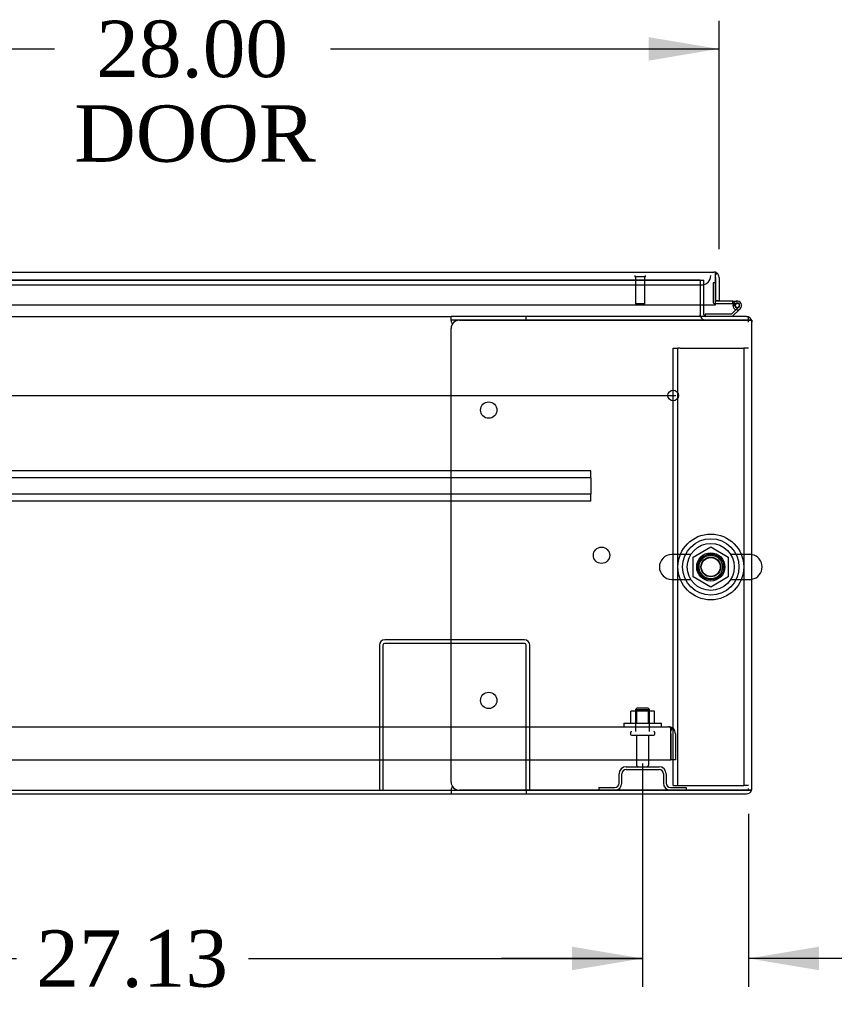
# Model space of a CAD drawing. Header units: inches. Extents: x 1 to 359, y -2 to 239.
# Tile 4 of 22: x 104 to 126, y 18 to 44. Entities that reach past the tile are written whole.
import ezdxf
from ezdxf.enums import TextEntityAlignment as Align
from ezdxf.lldxf.tags import DXFTag

# ---------------------------------------------------------------- set-up
doc = ezdxf.new("R2010")
doc.units = ezdxf.units.IN
doc.header["$MEASUREMENT"] = 0
for name, color, linetype in [('COM40565', 7, 'Continuous'), ('COM43133', 7, 'Continuous'), ('COM50521', 7, 'Continuous'), ('COM54746-56', 7, 'Continuous'), ('COM54837', 7, 'Continuous'), ('COM54928-3', 7, 'Continuous'), ('COM55702-58', 7, 'Continuous'), ('COM70108-2', 7, 'Continuous'), ('COM70219', 7, 'Continuous'), ('COM71154-2', 7, 'Continuous'), ('COM71155-5', 7, 'Continuous'), ('COM71156-2', 7, 'Continuous'), ('Default', 7, 'Continuous'), ('NTS166105', 7, 'Continuous'), ('NTS166905', 7, 'Continuous'), ('SCS00680', 7, 'Continuous'), ('STD21878', 7, 'Continuous'), ('STD26094', 7, 'Continuous'), ('WAF25059', 7, 'Continuous'), ('WAF25362', 7, 'Continuous'), ('WAM254785', 7, 'Continuous')]:
    doc.layers.add(name, color=color, linetype=linetype)
doc.styles.add('SEACAD_Times_New_Roman', font='times.ttf')
tags = doc.linetypes.add('CENTER2', pattern=[1.125, 0.75, -0.125, 0.125, -0.125]).pattern_tags.tags
tags[10:11] = [DXFTag(74, 4), DXFTag(75, 0), DXFTag(340, '0'), DXFTag(46, 0.0), DXFTag(50, 0.0), DXFTag(44, 0.0), DXFTag(45, 0.0)]
tags[8:9] = [DXFTag(74, 4), DXFTag(75, 0), DXFTag(340, '0'), DXFTag(46, 0.0), DXFTag(50, 0.0), DXFTag(44, 0.0), DXFTag(45, 0.0)]
tags[6:7] = [DXFTag(74, 4), DXFTag(75, 0), DXFTag(340, '0'), DXFTag(46, 0.0), DXFTag(50, 0.0), DXFTag(44, 0.0), DXFTag(45, 0.0)]
tags[4:5] = [DXFTag(74, 4), DXFTag(75, 0), DXFTag(340, '0'), DXFTag(46, 0.0), DXFTag(50, 0.0), DXFTag(44, 0.0), DXFTag(45, 0.0)]
tags = doc.linetypes.add('HIDDEN2', pattern=[0.1875, 0.125, -0.0625]).pattern_tags.tags
tags[6:7] = [DXFTag(74, 4), DXFTag(75, 0), DXFTag(340, '0'), DXFTag(46, 0.0), DXFTag(50, 0.0), DXFTag(44, 0.0), DXFTag(45, 0.0)]
tags[4:5] = [DXFTag(74, 4), DXFTag(75, 0), DXFTag(340, '0'), DXFTag(46, 0.0), DXFTag(50, 0.0), DXFTag(44, 0.0), DXFTag(45, 0.0)]
doc.dimstyles.new('HAMMOND_(STH_-_300x200)', dxfattribs={"dimtxt": 1.5, "dimasz": 1.875, "dimexe": 0.75, "dimexo": 0.75, "dimgap": 0.375, "dimtad": 0, "dimtih": 1, "dimtoh": 1, "dimzin": 0, "dimdsep": 46, "dimtxsty": 'SEACAD_Times_New_Roman', "dimblk1": '_SE_FILLED', "dimblk2": '_SE_FILLED', "dimsah": 1, "dimcen": 0.75, "dimadec": 0, "dimazin": 0, "dimtfac": 0.8, "dimtofl": 0, "dimtmove": 0, "dimatfit": 3, "dimfxl": 1, "dimtolj": 1, "dimtzin": 0, "dimarcsym": 0})

# ---------------------------------------------------------------- blocks, each defined once
blk = doc.blocks.new('SEANNOT_GROUP2')
at = {"layer": 'Default', "color": 7, "linetype": 'CENTER2'}
blk.add_line((65.661, 34.398), (121.672, 34.398), dxfattribs=at)
blk = doc.blocks.new('SE1')
at = {"layer": 'COM40565', "color": 7, "linetype": 'HIDDEN2'}
for p, q in [((121.603, 35.651), (121.728, 35.651)), ((121.603, 24.026), (121.603, 35.651)), ((121.728, 24.026), (121.728, 35.651)), ((121.788, 35.651), (121.728, 35.651)), ((121.788, 35.651), (123.418, 35.651)), ((123.418, 35.651), (123.478, 35.651)), ((123.478, 35.651), (123.478, 24.026)), ((123.603, 35.651), (123.478, 35.651)), ((121.603, 24.026), (121.728, 24.026)), ((121.728, 24.026), (121.788, 24.026)), ((121.788, 24.026), (123.418, 24.026)), ((123.418, 24.026), (123.478, 24.026)), ((123.603, 24.026), (123.478, 24.026))]:
    blk.add_line(p, q, dxfattribs=at)
blk.add_circle((122.603, 29.838), 0.375, dxfattribs=at)
at = {"layer": 'COM43133', "color": 7, "linetype": 'HIDDEN2'}
for p, q in [((65.85, 25.587), (121.48, 25.587)), ((121.48, 25.587), (121.48, 25.587)), ((121.48, 25.587), (121.48, 25.587)), ((121.48, 25.587), (121.48, 25.587)), ((121.54, 25.402), (121.54, 25.552)), ((121.54, 25.484), (121.589, 25.552)), ((121.54, 25.402), (121.54, 25.484)), ((121.54, 24.712), (121.54, 25.402)), ((121.54, 25.402), (121.54, 25.402)), ((121.54, 25.402), (121.54, 24.712)), ((121.665, 25.402), (121.665, 24.712)), ((65.79, 24.712), (121.54, 24.712)), ((121.665, 24.712), (121.54, 24.712))]:
    blk.add_line(p, q, dxfattribs=at)
for start, end in [(89.9411, 90), (53.806, 89.8792), (0, 53.806)]:
    blk.add_arc((121.48, 25.402), 0.185, start, end, dxfattribs=at)
blk.add_open_spline([(121.54, 25.552), (121.53, 25.563), (121.52, 25.572), (121.505, 25.581), (121.5, 25.583), (121.49, 25.586), (121.485, 25.587), (121.48, 25.587)], degree=3, knots=[0, 0, 0, 0, 0.5, 0.5, 0.75, 0.75, 1, 1, 1, 1], dxfattribs=at)
at = {"layer": 'COM50521', "color": 7, "linetype": 'HIDDEN2'}
for p, q in [((113.79, 27.757), (113.79, 23.9)), ((113.885, 27.757), (113.885, 23.9)), ((117.647, 27.9), (113.933, 27.9)), ((117.647, 27.805), (113.933, 27.805)), ((117.695, 23.9), (117.695, 27.757)), ((117.79, 23.9), (117.79, 27.757))]:
    blk.add_line(p, q, dxfattribs=at)
for centre, radius, start, end in [((113.933, 27.757), 0.143, 90, 180), ((113.933, 27.757), 0.048, 90, 180), ((117.647, 27.757), 0.143, 0, 90), ((117.647, 27.757), 0.048, 0, 90)]:
    blk.add_arc(centre, radius, start, end, dxfattribs=at)
at = {"layer": 'COM54746-56', "color": 7, "linetype": 'HIDDEN2'}
for p, q in [((122.666, 37.396), (122.666, 36.871)), ((122.728, 37.396), (122.666, 37.396)), ((122.691, 36.846), (122.728, 36.846)), ((123.253, 36.796), (123.191, 36.802)), ((123.205, 36.846), (123.308, 36.846)), ((123.245, 36.791), (123.253, 36.791)), ((123.344, 36.75), (123.323, 36.729)), ((122.456, 36.494), (122.456, 36.493))]:
    blk.add_line(p, q, dxfattribs=at)
at = {"layer": 'COM54746-56', "color": 7, "linetype": 'Continuous'}
for p, q in [((122.728, 37.396), (122.728, 37.396)), ((122.728, 36.908), (122.728, 36.91)), ((123.191, 36.908), (122.728, 36.908)), ((122.728, 36.846), (123.191, 36.846)), ((123.323, 36.729), (123.15, 36.555)), ((123.175, 36.493), (123.387, 36.705)), ((123.191, 36.846), (123.191, 36.908)), ((123.191, 36.908), (123.308, 36.908)), ((123.191, 36.846), (123.205, 36.846)), ((123.191, 36.791), (123.245, 36.791)), ((123.245, 36.804), (123.245, 36.779)), ((123.32, 36.854), (123.295, 36.854)), ((123.295, 36.729), (123.32, 36.729)), ((123.37, 36.779), (123.37, 36.804)), ((122.456, 36.555), (122.456, 36.494)), ((123.15, 36.555), (122.456, 36.555))]:
    blk.add_line(p, q, dxfattribs=at)
at = {"layer": 'COM54746-56', "color": 7, "linetype": 'HIDDEN2'}
for centre, radius, start, end in [((122.691, 36.871), 0.025, 180, 270), ((123.308, 36.791), 0.055, 311.1959, 180), ((123.308, 36.791), 0.055, 180, 311.1959), ((123.308, 36.791), 0.117, 252.9726, 312.392)]:
    blk.add_arc(centre, radius, start, end, dxfattribs=at)
at = {"layer": 'COM54746-56', "color": 7, "linetype": 'Continuous'}
for centre, radius, start, end in [((123.308, 36.791), 0.117, 312.392, 180), ((123.308, 36.791), 0.117, 180, 252.9726), ((123.295, 36.804), 0.05, 90, 180), ((123.295, 36.779), 0.05, 180, 270), ((123.32, 36.804), 0.05, 0, 90), ((123.32, 36.779), 0.05, 270, 0)]:
    blk.add_arc(centre, radius, start, end, dxfattribs=at)
at = {"layer": 'COM54837', "color": 7, "linetype": 'HIDDEN2'}
for p, q in [((119.415, 32.398), (67.915, 32.398)), ((119.415, 32.21), (67.915, 32.21)), ((119.415, 32.355), (119.415, 32.398)), ((119.415, 32.253), (119.415, 32.355)), ((119.415, 32.21), (119.415, 32.253)), ((119.415, 32.21), (119.415, 31.773)), ((119.415, 31.773), (67.915, 31.773)), ((119.415, 31.73), (119.415, 31.773)), ((119.415, 31.628), (119.415, 31.73)), ((119.415, 31.585), (67.915, 31.585)), ((119.415, 31.585), (119.415, 31.628))]:
    blk.add_line(p, q, dxfattribs=at)
at = {"layer": 'COM54928-3', "color": 7, "linetype": 'Continuous'}
for p, q in [((115.698, 36.398), (115.698, 36.493)), ((117.698, 36.493), (115.698, 36.493)), ((115.698, 36.398), (115.698, 36.388)), ((117.698, 36.398), (115.698, 36.398)), ((115.918, 36.398), (123.555, 36.398)), ((117.698, 36.398), (117.698, 36.493)), ((123.555, 36.493), (117.698, 36.493)), ((123.555, 36.398), (117.698, 36.398)), ((123.69, 36.398), (123.555, 36.398)), ((123.555, 36.398), (123.555, 36.398)), ((123.555, 36.398), (123.69, 36.398)), ((115.698, 24.12), (115.698, 36.178)), ((115.709, 36.35), (115.722, 36.278)), ((123.698, 23.948), (123.698, 36.35)), ((115.698, 23.91), (115.698, 23.9)), ((115.698, 23.9), (115.698, 23.805)), ((115.698, 23.9), (117.698, 23.9)), ((115.722, 24.021), (115.709, 23.948)), ((123.555, 23.9), (115.918, 23.9)), ((117.698, 23.9), (117.698, 23.805)), ((117.698, 23.9), (123.555, 23.9)), ((123.69, 23.9), (123.555, 23.9)), ((123.555, 23.9), (123.555, 23.9)), ((123.555, 23.9), (123.69, 23.9)), ((115.698, 23.805), (117.698, 23.805)), ((117.698, 23.805), (123.555, 23.805))]:
    blk.add_line(p, q, dxfattribs=at)
for centre in [(116.698, 34.008), (119.698, 30.149), (116.698, 26.29)]:
    blk.add_circle(centre, 0.218, dxfattribs=at)
for centre, radius, start, end in [((115.918, 36.178), 0.22, 90, 180), ((115.391, 36.281), 0.326, 12.3258, 19.284), ((123.555, 36.35), 0.143, 19.6129, 90), ((123.555, 36.35), 0.143, 0, 19.6129), ((115.918, 24.12), 0.22, 180, 270), ((115.391, 24.018), 0.326, 340.716, 347.6742), ((123.555, 23.948), 0.143, 270, 340.3871), ((123.555, 23.948), 0.143, 340.3871, 0)]:
    blk.add_arc(centre, radius, start, end, dxfattribs=at)
for centre, start_param, end_param in [((123.555, 36.35), 3.141593, 3.483903), ((123.555, 23.948), 2.799282, 3.141593)]:
    blk.add_ellipse(centre, major_axis=(-0.143, 0), ratio=0.99836, start_param=start_param, end_param=end_param, dxfattribs=at)
at = {"layer": 'COM55702-58', "color": 7, "linetype": 'HIDDEN2'}
for p, q in [((120.352, 24.525), (121.227, 24.525)), ((120.352, 24.453), (121.227, 24.453)), ((120.165, 24.088), (120.165, 24.338)), ((120.237, 24.088), (120.237, 24.338)), ((121.343, 24.338), (121.343, 24.088)), ((121.415, 24.338), (121.415, 24.088)), ((119.627, 23.972), (120.049, 23.972)), ((119.627, 23.972), (119.627, 23.9)), ((121.53, 23.972), (121.952, 23.972)), ((121.952, 23.972), (121.952, 23.9))]:
    blk.add_line(p, q, dxfattribs=at)
for centre, radius, start, end in [((120.352, 24.338), 0.188, 90, 180), ((120.352, 24.338), 0.116, 90, 180), ((121.227, 24.338), 0.188, 0, 90), ((121.227, 24.338), 0.116, 0, 90), ((120.049, 24.088), 0.188, 270, 0), ((120.049, 24.088), 0.116, 270, 0), ((121.53, 24.088), 0.188, 180, 270), ((121.53, 24.088), 0.116, 180, 270)]:
    blk.add_arc(centre, radius, start, end, dxfattribs=at)
at = {"layer": 'COM70108-2', "color": 7, "linetype": 'HIDDEN2'}
for q in [(95.283, 37.462), (122.323, 37.46)]:
    blk.add_line((122.323, 37.462), q, dxfattribs=at)
blk.add_circle((122.603, 29.838), 0.344, dxfattribs=at)
at = {"layer": 'COM70219', "color": 7, "linetype": 'HIDDEN2'}
for p, q in [((95.543, 37.335), (122.103, 37.335)), ((122.103, 37.335), (122.353, 37.335))]:
    blk.add_line(p, q, dxfattribs=at)
blk.add_arc((122.353, 37.585), 0.25, 270, 0, dxfattribs=at)
at = {"layer": 'COM71154-2', "color": 7, "linetype": 'Continuous'}
for p, q in [((94.966, 37.68), (122.68, 37.68)), ((122.68, 37.68), (122.68, 37.68)), ((122.68, 37.68), (122.68, 37.68)), ((122.68, 37.68), (122.68, 37.68)), ((122.728, 37.537), (122.728, 37.651)), ((122.728, 37.6), (122.767, 37.651)), ((122.728, 37.537), (122.728, 37.6)), ((122.728, 36.805), (122.728, 37.537)), ((122.728, 37.537), (122.728, 37.537)), ((122.728, 37.537), (122.728, 36.91)), ((122.823, 37.537), (122.823, 36.91)), ((94.918, 36.805), (122.728, 36.805)), ((122.823, 36.91), (122.728, 36.91))]:
    blk.add_line(p, q, dxfattribs=at)
for start, end in [(89.9238, 90), (52.4964, 89.8439), (0, 52.4964)]:
    blk.add_arc((122.68, 37.537), 0.143, start, end, dxfattribs=at)
blk.add_open_spline([(122.728, 37.651), (122.72, 37.66), (122.712, 37.668), (122.7, 37.675), (122.696, 37.677), (122.688, 37.68), (122.684, 37.68), (122.68, 37.68)], degree=3, knots=[0, 0, 0, 0, 0.5, 0.5, 0.75, 0.75, 1, 1, 1, 1], dxfattribs=at)
at = {"layer": 'COM71155-5', "color": 7, "linetype": 'HIDDEN2'}
for p, q in [((122.323, 37.46), (122.418, 37.46)), ((122.418, 36.805), (122.418, 37.46)), ((123.698, 36.398), (123.69, 36.398))]:
    blk.add_line(p, q, dxfattribs=at)
at = {"layer": 'COM71155-5', "color": 7, "linetype": 'Continuous'}
for p, q in [((122.418, 36.541), (122.418, 36.805)), ((123.698, 36.398), (123.698, 36.35)), ((71.635, 23.805), (115.698, 23.805))]:
    blk.add_line(p, q, dxfattribs=at)
for radius, end in [(0.143, 199.6129), (0.048, 270)]:
    blk.add_arc((122.466, 36.541), radius, 180, end, dxfattribs=at)
at = {"layer": 'COM71155-5', "color": 7, "linetype": 'HIDDEN2'}
blk.add_arc((122.466, 36.541), 0.143, 199.6129, 270, dxfattribs=at)
at = {"layer": 'COM71156-2', "color": 7, "linetype": 'HIDDEN2'}
for p, q in [((95.283, 37.46), (122.323, 37.46)), ((122.323, 37.46), (122.323, 36.805)), ((123.555, 36.493), (123.603, 36.493)), ((123.603, 36.35), (123.603, 36.485)), ((123.603, 23.9), (123.603, 23.948))]:
    blk.add_line(p, q, dxfattribs=at)
at = {"layer": 'COM71156-2', "color": 7, "linetype": 'Continuous'}
for p, q in [((122.323, 36.805), (122.323, 36.541)), ((71.635, 36.493), (115.698, 36.493)), ((122.323, 36.493), (122.323, 36.541)), ((123.603, 36.485), (123.603, 36.493)), ((71.635, 23.9), (115.698, 23.9))]:
    blk.add_line(p, q, dxfattribs=at)
at = {"layer": 'NTS166105', "color": 7, "linetype": 'HIDDEN2'}
for p, q in [((120.635, 26.003), (120.474, 26.003)), ((120.474, 25.683), (120.474, 26.003)), ((120.944, 26.003), (120.635, 26.003)), ((120.635, 25.683), (120.635, 26.003)), ((121.106, 26.003), (120.944, 26.003)), ((120.944, 25.683), (120.944, 26.003)), ((121.106, 25.683), (121.106, 26.003))]:
    blk.add_line(p, q, dxfattribs=at)
at = {"layer": 'NTS166905', "color": 7, "linetype": 'HIDDEN2'}
for p, q in [((122.138, 30.101), (122.607, 30.376)), ((122.607, 30.376), (123.068, 30.101)), ((122.138, 29.575), (122.138, 30.101)), ((123.068, 30.101), (123.068, 29.575)), ((122.603, 29.303), (122.138, 29.575)), ((123.068, 29.575), (122.603, 29.303))]:
    blk.add_line(p, q, dxfattribs=at)
blk.add_circle((122.603, 29.838), 0.263, dxfattribs=at)
at = {"layer": 'SCS00680', "color": 7, "linetype": 'HIDDEN2'}
for p, q in [((122.073, 30.169), (121.567, 30.169)), ((123.639, 30.169), (123.133, 30.169)), ((121.567, 29.507), (122.073, 29.507)), ((123.133, 29.507), (123.639, 29.507))]:
    blk.add_line(p, q, dxfattribs=at)
for radius in [0.625, 0.312, 0.252]:
    blk.add_circle((122.603, 29.838), radius, dxfattribs=at)
for centre, start, end in [((121.567, 29.838), 90, 270), ((123.639, 29.838), 79.6868, 90), ((123.639, 29.838), 270, 280.3132)]:
    blk.add_arc(centre, 0.331, start, end, dxfattribs=at)
at = {"layer": 'SCS00680', "color": 7, "linetype": 'Continuous'}
blk.add_arc((123.639, 29.838), 0.331, 280.3132, 79.6868, dxfattribs=at)
at = {"layer": 'STD21878', "color": 7, "linetype": 'HIDDEN2'}
for p, q in [((120.587, 37.585), (120.587, 37.554)), ((120.868, 37.554), (120.587, 37.554)), ((120.603, 37.554), (120.603, 36.835)), ((120.853, 36.835), (120.853, 37.554)), ((120.868, 37.554), (120.868, 37.585)), ((120.853, 36.835), (120.603, 36.835))]:
    blk.add_line(p, q, dxfattribs=at)
blk.add_circle((121.603, 34.398), 0.141, dxfattribs=at)
at = {"layer": 'STD26094', "color": 7, "linetype": 'HIDDEN2'}
for p, q in [((120.64, 26.087), (120.602, 26.05)), ((120.602, 26.05), (120.977, 26.05)), ((120.602, 26.05), (120.602, 25.462)), ((120.94, 26.087), (120.64, 26.087)), ((120.977, 26.05), (120.94, 26.087)), ((120.977, 25.462), (120.977, 26.05)), ((120.465, 25.432), (120.465, 25.392)), ((121.115, 25.392), (121.115, 25.432)), ((120.495, 25.362), (121.085, 25.362)), ((120.625, 25.362), (120.625, 24.585)), ((120.955, 24.585), (120.955, 25.362))]:
    blk.add_line(p, q, dxfattribs=at)
for centre, radius, start, end in [((120.495, 25.432), 0.03, 90, 180), ((121.085, 25.432), 0.03, 0, 90), ((120.495, 25.392), 0.03, 180, 270), ((121.085, 25.392), 0.03, 270, 0), ((120.685, 24.585), 0.06, 180, 270), ((120.895, 24.585), 0.06, 270, 0)]:
    blk.add_arc(centre, radius, start, end, dxfattribs=at)
at = {"layer": 'WAF25059', "color": 7, "linetype": 'HIDDEN2'}
for p, q in [((120.29, 25.683), (121.29, 25.683)), ((120.29, 25.683), (120.29, 25.587)), ((121.29, 25.587), (121.29, 25.683))]:
    blk.add_line(p, q, dxfattribs=at)
at = {"layer": 'WAF25362', "color": 7, "linetype": 'HIDDEN2'}
for radius in [0.875, 0.344]:
    blk.add_circle((122.603, 29.838), radius, dxfattribs=at)
at = {"layer": 'WAM254785', "color": 7, "linetype": 'HIDDEN2'}
for radius in [0.75, 0.312]:
    blk.add_circle((122.603, 29.838), radius, dxfattribs=at)
blk = doc.blocks.new('DMBLK4424')
at = {"layer": 'Default', "linetype": 'Continuous'}
for points in [[(95.54, 19.117), (95.54, 19.742), (93.665, 19.429)], [(118.915, 19.117), (120.79, 19.429), (118.915, 19.742)]]:
    blk.add_hatch(color=7, dxfattribs=at).paths.add_polyline_path(points)
at = {"layer": 'Default', "color": 7, "linetype": 'Continuous'}
for p, q in [((93.665, 24.612), (93.665, 18.679)), ((120.79, 24.612), (120.79, 18.679)), ((93.665, 19.429), (104.143, 19.429)), ((110.312, 19.429), (120.79, 19.429))]:
    blk.add_line(p, q, dxfattribs=at)
at = {"layer": 'Default', "color": 7, "linetype": 'Continuous', "style": 'SEACAD_Times_New_Roman'}
blk.add_text('27.13', height=1.5, dxfattribs=at).set_placement((104.668, 20.179), align=Align.TOP_LEFT)
blk = doc.blocks.new('_SE_FILLED')
at = {"color": 0}
blk.add_line((0, 0), (-1, 0), dxfattribs=at)
blk.add_solid([(0, 0), (-1, -0.1665), (-1, 0.1665), (0, 0)], dxfattribs=at)
blk = doc.blocks.new('DMBLK4429')
at = {"layer": 'Default', "linetype": 'Continuous'}
for points in [[(118.915, 19.117), (120.79, 19.429), (118.915, 19.742)], [(125.478, 19.117), (125.478, 19.742), (123.603, 19.429)]]:
    blk.add_hatch(color=7, dxfattribs=at).paths.add_polyline_path(points)
at = {"layer": 'Default', "color": 7, "linetype": 'Continuous'}
for p, q in [((120.79, 24.612), (120.79, 18.679)), ((123.603, 23.276), (123.603, 18.679)), ((120.79, 19.429), (117.04, 19.429)), ((126.812, 19.429), (123.603, 19.429)), ((126.812, 19.429), (127.562, 19.429))]:
    blk.add_line(p, q, dxfattribs=at)
at = {"layer": 'Default', "color": 7, "linetype": 'Continuous', "style": 'SEACAD_Times_New_Roman'}
for s, p in [('2.81', (128.087, 20.179)), ('I/S', (133.118, 20.179))]:
    blk.add_text(s, height=1.5, dxfattribs=at).set_placement(p, align=Align.TOP_LEFT)
blk = doc.blocks.new('DMBLK4435')
at = {"layer": 'Default', "linetype": 'Continuous'}
for points in [[(96.698, 43.924), (94.823, 43.612), (96.698, 43.299)], [(120.948, 43.924), (120.948, 43.299), (122.823, 43.612)]]:
    blk.add_hatch(color=7, dxfattribs=at).paths.add_polyline_path(points)
at = {"layer": 'Default', "color": 7, "linetype": 'Continuous'}
for p, q in [((94.823, 37.921), (94.823, 44.362)), ((122.823, 38.287), (122.823, 44.362)), ((94.823, 43.612), (105.152, 43.612)), ((112.494, 43.612), (122.823, 43.612))]:
    blk.add_line(p, q, dxfattribs=at)
at = {"layer": 'Default', "color": 7, "linetype": 'Continuous', "style": 'SEACAD_Times_New_Roman'}
for s, p in [('28.00', (106.264, 44.362)), ('DOOR', (105.677, 42.112))]:
    blk.add_text(s, height=1.5, dxfattribs=at).set_placement(p, align=Align.TOP_LEFT)

msp = doc.modelspace()

# ---------------------------------------------------------------- block references
at = {"layer": 'Default'}
for name in ['SE1', 'SEANNOT_GROUP2']:
    msp.add_blockref(name, (0, 0), dxfattribs=at)

# ---------------------------------------------------------------- dimensions: what is measured, and where the dimension line sits
at = {"layer": 'Default', "color": 7, "linetype": 'Continuous'}
dim = msp.add_linear_dim(base=(122.823, 43.612), p1=(94.823, 37.171), p2=(122.823, 37.537), text='\\A1;<>\\PDOOR', dimstyle='HAMMOND_(STH_-_300x200)', dxfattribs=at)
dim.commit()
dim.dimension.update_dxf_attribs({"geometry": 'DMBLK4435', "text_midpoint": (108.823, 43.612), "dimtype": 160})
dim = msp.add_linear_dim(base=(93.6647, 19.4291), p1=(93.6647, 25.3623), p2=(120.79, 25.3623), angle=0, text='\\A1;<>', dimstyle='HAMMOND_(STH_-_300x200)', dxfattribs=at)
dim.commit()
dim.dimension.update_dxf_attribs({"geometry": 'DMBLK4424', "text_midpoint": (107.2273, 19.4291), "dimtype": 161})
dim = msp.add_linear_dim(base=(120.79, 19.429), p1=(123.603, 24.026), p2=(120.79, 25.362), text='\\A1;<> I/S', dimstyle='HAMMOND_(STH_-_300x200)', override={"dimtmove": 1}, dxfattribs=at)
dim.commit()
dim.dimension.update_dxf_attribs({"geometry": 'DMBLK4429', "text_midpoint": (127.562, 19.429), "dimtype": 160})

doc.saveas('drawing.dxf')
